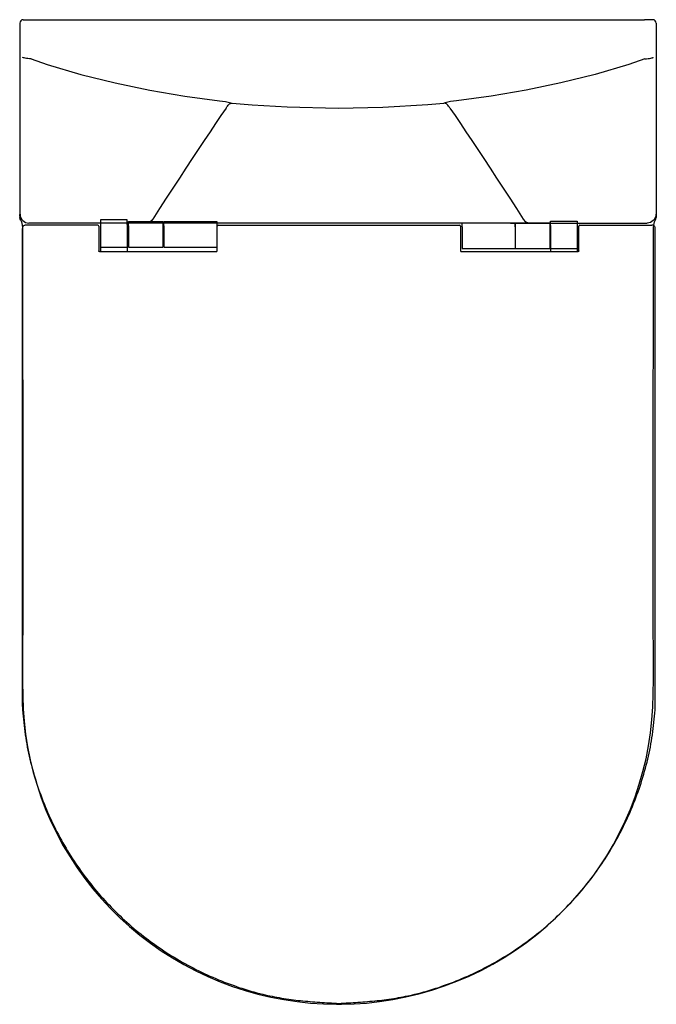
# Model space of a CAD drawing. Header units: millimetres. Extents: x 4694.708 to 4695.068, y 1875.462 to 1876.019.
import ezdxf

# ---------------------------------------------------------------- set-up
doc = ezdxf.new("R2010")
doc.units = ezdxf.units.MM
doc.layers.add('indusa', color=3, linetype='Continuous')
doc.layers.add('SANINDUSA', color=3, linetype='Continuous')

msp = doc.modelspace()

# ---------------------------------------------------------------- linework, layer by layer
at = {"layer": 'indusa'}
for p, q in [((4694.709647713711, 1876.018827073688), (4694.711326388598, 1876.018827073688)), ((4694.711326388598, 1876.018827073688), (4694.714322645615, 1876.018827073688)), ((4694.714322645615, 1876.018827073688), (4695.060810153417, 1876.018827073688)), ((4695.063806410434, 1876.018827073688), (4695.060810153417, 1876.018827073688)), ((4695.065485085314, 1876.018827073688), (4695.063806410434, 1876.018827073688)), ((4694.714311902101, 1875.903827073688), (4694.712822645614, 1875.903827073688)), ((4694.778698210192, 1875.903827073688), (4694.714311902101, 1875.903827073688)), ((4694.790089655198, 1875.903827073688), (4694.778698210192, 1875.903827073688)), ((4694.985043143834, 1875.903827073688), (4694.790089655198, 1875.903827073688)), ((4694.985043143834, 1875.903827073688), (4694.99643458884, 1875.903827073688)), ((4694.99643458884, 1875.903827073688), (4695.060820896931, 1875.903827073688)), ((4695.060820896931, 1875.903827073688), (4695.062310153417, 1875.903827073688))]:
    msp.add_line(p, q, dxfattribs=at)
at = {"layer": 'indusa', "flags": 128}
for points in [[(4694.707650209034, 1876.016827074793), (4694.707649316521, 1876.012438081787), (4694.70764811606, 1876.007932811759), (4694.707646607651, 1876.003311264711), (4694.707644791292, 1875.998573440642), (4694.707642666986, 1875.993719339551), (4694.707641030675, 1875.990333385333), (4694.707639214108, 1875.986806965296), (4694.7076367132, 1875.982137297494), (4694.707633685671, 1875.976639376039), (4694.707630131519, 1875.970313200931), (4694.707626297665, 1875.963564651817), (4694.707622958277, 1875.957534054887), (4694.707619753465, 1875.951487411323), (4694.707617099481, 1875.946162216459), (4694.707614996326, 1875.941558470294), (4694.707612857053, 1875.936124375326), (4694.707610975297, 1875.930160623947), (4694.707609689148, 1875.924456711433), (4694.707608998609, 1875.919012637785), (4694.707608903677, 1875.913828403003)], [(4695.067482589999, 1876.016827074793), (4695.067483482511, 1876.012438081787), (4695.067484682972, 1876.007932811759), (4695.067486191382, 1876.003311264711), (4695.06748800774, 1875.998573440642), (4695.067490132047, 1875.993719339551), (4695.067491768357, 1875.990333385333), (4695.067493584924, 1875.986806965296), (4695.067496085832, 1875.982137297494), (4695.067499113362, 1875.976639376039), (4695.067502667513, 1875.970313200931), (4695.067506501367, 1875.963564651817), (4695.067509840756, 1875.957534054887), (4695.067513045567, 1875.951487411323), (4695.06751569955, 1875.946162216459), (4695.067517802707, 1875.941558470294), (4695.067519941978, 1875.936124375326), (4695.067521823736, 1875.930160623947), (4695.067523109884, 1875.924456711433), (4695.067523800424, 1875.919012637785), (4695.067523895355, 1875.913828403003)], [(4694.714065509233, 1875.996759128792), (4694.71315735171, 1875.996791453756), (4694.712288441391, 1875.996853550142), (4694.711488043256, 1875.99694332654), (4694.710783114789, 1875.997057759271), (4694.710197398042, 1875.997192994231), (4694.70975062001, 1875.997344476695), (4694.709457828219, 1875.997507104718), (4694.709328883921, 1875.997675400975)], [(4694.714065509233, 1875.996759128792), (4694.72313313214, 1875.993539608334), (4694.742200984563, 1875.987873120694), (4694.7615178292, 1875.98310639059), (4694.781134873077, 1875.979034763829), (4694.800886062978, 1875.975671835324), (4694.810709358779, 1875.974261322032), (4694.820558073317, 1875.973017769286)], [(4695.061067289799, 1875.996759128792), (4695.051999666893, 1875.993539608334), (4695.032931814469, 1875.987873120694), (4695.013614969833, 1875.98310639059), (4694.993997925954, 1875.979034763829), (4694.974246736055, 1875.975671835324), (4694.964423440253, 1875.974261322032), (4694.954574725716, 1875.973017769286)], [(4695.061067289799, 1875.996759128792), (4695.061975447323, 1875.996791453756), (4695.062844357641, 1875.996853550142), (4695.063644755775, 1875.99694332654), (4695.064349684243, 1875.997057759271), (4695.06493540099, 1875.997192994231), (4695.065382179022, 1875.997344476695), (4695.065674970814, 1875.997507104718), (4695.065803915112, 1875.997675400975)], [(4694.820558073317, 1875.973017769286), (4694.822264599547, 1875.972784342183), (4694.82396062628, 1875.972487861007), (4694.825451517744, 1875.972182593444), (4694.826909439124, 1875.971866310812), (4694.827764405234, 1875.971690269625)], [(4694.954574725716, 1875.973017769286), (4694.952868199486, 1875.972784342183), (4694.951172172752, 1875.972487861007), (4694.949681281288, 1875.972182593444), (4694.948223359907, 1875.971866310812), (4694.947368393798, 1875.971690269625)], [(4694.824328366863, 1875.968905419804), (4694.821411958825, 1875.964649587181), (4694.818365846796, 1875.96016875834), (4694.815198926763, 1875.955476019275), (4694.811920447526, 1875.950585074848), (4694.808539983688, 1875.945510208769), (4694.805067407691, 1875.940266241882), (4694.801512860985, 1875.934868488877), (4694.797886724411, 1875.929332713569), (4694.794199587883, 1875.923675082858), (4694.790462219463, 1875.917912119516), (4694.786685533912, 1875.912060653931), (4694.782880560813, 1875.90613777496)], [(4694.824328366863, 1875.968905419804), (4694.824643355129, 1875.969473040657), (4694.825005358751, 1875.969993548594), (4694.825407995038, 1875.970457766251), (4694.825844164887, 1875.970857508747), (4694.826306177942, 1875.971185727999), (4694.826785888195, 1875.97143663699), (4694.827274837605, 1875.971605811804), (4694.827764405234, 1875.971690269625)], [(4694.827764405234, 1875.971690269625), (4694.83896078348, 1875.970741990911), (4694.858775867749, 1875.969546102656), (4694.887566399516, 1875.968900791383), (4694.912960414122, 1875.969402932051), (4694.938314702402, 1875.970908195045), (4694.947368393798, 1875.971690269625)], [(4694.95080443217, 1875.968905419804), (4694.950489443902, 1875.969473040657), (4694.950127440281, 1875.969993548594), (4694.949724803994, 1875.970457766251), (4694.949288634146, 1875.970857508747), (4694.94882662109, 1875.971185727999), (4694.948346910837, 1875.97143663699), (4694.947857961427, 1875.971605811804), (4694.947368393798, 1875.971690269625)], [(4694.95080443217, 1875.968905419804), (4694.953720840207, 1875.964649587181), (4694.956766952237, 1875.96016875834), (4694.959933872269, 1875.955476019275), (4694.963212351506, 1875.950585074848), (4694.966592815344, 1875.945510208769), (4694.970065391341, 1875.940266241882), (4694.973619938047, 1875.934868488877), (4694.977246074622, 1875.929332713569), (4694.980933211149, 1875.923675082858), (4694.984670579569, 1875.917912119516), (4694.98844726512, 1875.912060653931), (4694.992252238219, 1875.90613777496)], [(4694.707608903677, 1875.913828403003), (4694.707608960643, 1875.912413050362), (4694.707609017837, 1875.910997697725), (4694.707609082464, 1875.909403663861), (4694.707609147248, 1875.90780963)], [(4695.067523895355, 1875.913828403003), (4695.06752383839, 1875.912413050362), (4695.067523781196, 1875.910997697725), (4695.067523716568, 1875.909403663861), (4695.067523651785, 1875.90780963)], [(4694.707609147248, 1875.90780963), (4694.70760875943, 1875.907796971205), (4694.707602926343, 1875.907405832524), (4694.707604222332, 1875.907208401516), (4694.707608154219, 1875.907009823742)], [(4694.708193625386, 1875.905530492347), (4694.707886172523, 1875.905991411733), (4694.707608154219, 1875.907009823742)], [(4694.707609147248, 1875.90780963), (4694.707679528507, 1875.908370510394), (4694.707753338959, 1875.908712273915), (4694.70782888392, 1875.908827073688)], [(4694.70782888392, 1875.908827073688), (4694.707924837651, 1875.907851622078), (4694.708209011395, 1875.906913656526), (4694.708670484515, 1875.906049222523), (4694.709291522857, 1875.905291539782), (4694.710048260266, 1875.904669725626), (4694.710911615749, 1875.904207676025), (4694.711848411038, 1875.903923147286), (4694.712822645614, 1875.903827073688)], [(4694.782880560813, 1875.90613777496), (4694.782514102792, 1875.905631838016), (4694.782087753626, 1875.905176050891), (4694.781608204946, 1875.904777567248), (4694.781082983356, 1875.904442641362), (4694.780520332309, 1875.904176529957), (4694.779929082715, 1875.903983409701), (4694.779318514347, 1875.903866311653), (4694.778698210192, 1875.903827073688)], [(4694.992252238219, 1875.90613777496), (4694.99261869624, 1875.905631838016), (4694.993045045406, 1875.905176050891), (4694.993524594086, 1875.904777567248), (4694.994049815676, 1875.904442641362), (4694.994612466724, 1875.904176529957), (4694.995203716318, 1875.903983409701), (4694.995814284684, 1875.903866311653), (4694.99643458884, 1875.903827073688)], [(4695.067303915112, 1875.908827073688), (4695.067207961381, 1875.907851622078), (4695.066923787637, 1875.906913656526), (4695.066462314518, 1875.906049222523), (4695.065841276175, 1875.905291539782), (4695.065084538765, 1875.904669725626), (4695.064221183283, 1875.904207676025), (4695.063284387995, 1875.903923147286), (4695.062310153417, 1875.903827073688)], [(4695.066948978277, 1875.905545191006), (4695.067246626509, 1875.905991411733), (4695.067524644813, 1875.907009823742)], [(4695.067523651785, 1875.90780963), (4695.067453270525, 1875.908370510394), (4695.067379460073, 1875.908712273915), (4695.067303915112, 1875.908827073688)], [(4695.067523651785, 1875.90780963), (4695.067524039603, 1875.907796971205), (4695.067529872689, 1875.907405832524), (4695.067528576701, 1875.907208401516), (4695.067524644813, 1875.907009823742)], [(4694.708193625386, 1875.905530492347), (4694.708439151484, 1875.904966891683), (4694.708607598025, 1875.904466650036), (4694.70880144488, 1875.903707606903), (4694.708997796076, 1875.902643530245), (4694.709150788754, 1875.901410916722), (4694.709248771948, 1875.899987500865), (4694.709268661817, 1875.898818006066)], [(4695.065865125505, 1875.898818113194), (4695.065881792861, 1875.899934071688), (4695.06597773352, 1875.901366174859), (4695.066137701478, 1875.902661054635), (4695.066322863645, 1875.903668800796), (4695.066538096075, 1875.904509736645), (4695.066702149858, 1875.904988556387), (4695.066948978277, 1875.905545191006)], [(4694.709265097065, 1875.898818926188), (4694.709394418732, 1875.731676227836), (4694.709390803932, 1875.683515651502), (4694.709238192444, 1875.658100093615), (4694.709245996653, 1875.644933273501), (4694.70937894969, 1875.636255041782), (4694.709617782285, 1875.629176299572), (4694.710113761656, 1875.622248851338), (4694.71094227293, 1875.614961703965), (4694.71208575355, 1875.607683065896), (4694.713543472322, 1875.600429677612), (4694.715313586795, 1875.593219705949), (4694.717393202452, 1875.58607156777), (4694.719778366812, 1875.579003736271), (4694.722464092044, 1875.572034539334), (4694.725444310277, 1875.565182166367), (4694.728711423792, 1875.558465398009), (4694.732257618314, 1875.551900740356), (4694.7360744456, 1875.545503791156), (4694.740152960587, 1875.539289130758), (4694.744481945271, 1875.533272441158), (4694.749038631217, 1875.527475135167), (4694.753861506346, 1875.521844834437), (4694.758930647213, 1875.516408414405), (4694.764237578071, 1875.511176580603), (4694.769772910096, 1875.506160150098), (4694.775526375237, 1875.50136989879), (4694.781486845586, 1875.496816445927), (4694.787642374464, 1875.492510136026), (4694.793980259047, 1875.488460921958), (4694.800487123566, 1875.484678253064), (4694.807148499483, 1875.481171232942), (4694.813949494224, 1875.47794814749), (4694.820875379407, 1875.475016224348), (4694.827912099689, 1875.472381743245), (4694.83502228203, 1875.470057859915), (4694.842225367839, 1875.468032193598), (4694.849555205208, 1875.466294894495), (4694.856978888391, 1875.464857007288), (4694.864460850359, 1875.463727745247), (4694.871957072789, 1875.462914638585), (4694.879435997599, 1875.462422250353), (4694.88675464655, 1875.462228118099), (4694.887566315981, 1875.462226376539)], [(4694.887566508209, 1875.462236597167), (4694.88953100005, 1875.462243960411), (4694.896680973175, 1875.462468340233), (4694.903653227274, 1875.462956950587), (4694.911007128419, 1875.463771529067), (4694.91848449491, 1875.464914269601), (4694.925941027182, 1875.466373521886), (4694.933339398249, 1875.46814464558), (4694.940635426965, 1875.470218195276), (4694.947794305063, 1875.472583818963), (4694.954782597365, 1875.475226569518), (4694.961653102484, 1875.47815961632), (4694.968423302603, 1875.481391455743), (4694.975062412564, 1875.484909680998), (4694.981555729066, 1875.488707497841), (4694.987888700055, 1875.492777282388), (4694.994046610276, 1875.497110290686), (4695.000015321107, 1875.501697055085), (4695.00578173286, 1875.50652779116), (4695.01133344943, 1875.511592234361), (4695.016658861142, 1875.516879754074), (4695.021747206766, 1875.522379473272), (4695.026588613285, 1875.528080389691), (4695.031174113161, 1875.533971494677), (4695.035488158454, 1875.540032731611), (4695.039500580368, 1875.546213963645), (4695.043254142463, 1875.55257128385), (4695.046745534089, 1875.559100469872), (4695.049965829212, 1875.565787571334), (4695.052906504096, 1875.57261761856), (4695.055559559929, 1875.579574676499), (4695.057917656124, 1875.586641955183), (4695.059973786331, 1875.59380025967), (4695.061722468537, 1875.601031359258), (4695.063159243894, 1875.608316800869), (4695.06428070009, 1875.615638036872), (4695.065084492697, 1875.622976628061), (4695.065569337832, 1875.630314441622), (4695.065781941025, 1875.637536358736), (4695.065896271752, 1875.64622298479), (4695.065885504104, 1875.659701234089), (4695.065761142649, 1875.676767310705), (4695.065738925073, 1875.710119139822), (4695.065739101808, 1875.743727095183), (4695.0658826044, 1875.898818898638)]]:
    msp.add_lwpolyline(points, dxfattribs=at)
at = {"layer": 'indusa'}
for centre, radius, start, end in [((4694.709648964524, 1876.016828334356), 0.001998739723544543, 90.03585555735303, 180.0361382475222), ((4695.065483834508, 1876.016828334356), 0.001998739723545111, 359.9638617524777, 89.96414444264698)]:
    msp.add_arc(centre, radius, start, end, dxfattribs=at)
at = {"layer": 'SANINDUSA'}
for p, q in [((4694.709120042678, 1875.630594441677), (4694.709120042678, 1875.900760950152)), ((4694.751787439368, 1875.902700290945), (4694.711122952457, 1875.902700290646)), ((4694.752287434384, 1875.900692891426), (4694.752287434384, 1875.888200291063)), ((4694.768287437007, 1875.905700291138), (4694.753287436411, 1875.905700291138)), ((4694.753287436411, 1875.905700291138), (4694.753287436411, 1875.903117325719)), ((4694.753287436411, 1875.903117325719), (4694.753287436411, 1875.895325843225)), ((4694.768287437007, 1875.903117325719), (4694.768287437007, 1875.905700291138)), ((4694.768537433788, 1875.903454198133), (4694.768287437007, 1875.903454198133)), ((4694.768287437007, 1875.903117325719), (4694.768287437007, 1875.895325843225)), ((4694.768537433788, 1875.903454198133), (4694.768537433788, 1875.899454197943)), ((4694.769087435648, 1875.904700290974), (4694.788587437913, 1875.904700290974)), ((4694.769087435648, 1875.902332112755), (4694.769087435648, 1875.904700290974)), ((4694.769087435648, 1875.902332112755), (4694.769087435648, 1875.895658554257)), ((4694.788587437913, 1875.904700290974), (4694.788587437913, 1875.902332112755)), ((4694.788587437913, 1875.902332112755), (4694.788587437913, 1875.895658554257)), ((4694.789087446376, 1875.904700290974), (4694.819087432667, 1875.904700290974)), ((4694.789087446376, 1875.902332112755), (4694.789087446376, 1875.904700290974)), ((4694.789087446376, 1875.902332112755), (4694.789087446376, 1875.895658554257)), ((4694.819087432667, 1875.904700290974), (4694.819087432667, 1875.902332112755)), ((4694.819087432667, 1875.902332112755), (4694.819087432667, 1875.895658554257)), ((4694.819287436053, 1875.900700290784), (4694.819287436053, 1875.902200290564)), ((4694.819287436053, 1875.888200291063), (4694.819287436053, 1875.900700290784)), ((4694.819787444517, 1875.902700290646), (4694.956287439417, 1875.902700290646)), ((4694.956787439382, 1875.902200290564), (4694.956787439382, 1875.900700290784)), ((4694.956787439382, 1875.900700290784), (4694.956787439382, 1875.888200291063)), ((4694.957687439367, 1875.904012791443), (4694.987687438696, 1875.904012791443)), ((4694.957687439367, 1875.90164461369), (4694.957687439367, 1875.904012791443)), ((4694.957687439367, 1875.90164461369), (4694.957687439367, 1875.894971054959)), ((4694.987687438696, 1875.904012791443), (4694.987687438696, 1875.90164461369)), ((4694.987687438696, 1875.90164461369), (4694.987687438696, 1875.894971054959)), ((4694.987787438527, 1875.904012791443), (4695.007287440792, 1875.904012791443)), ((4694.987787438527, 1875.90164461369), (4694.987787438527, 1875.904012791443)), ((4694.987787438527, 1875.90164461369), (4694.987787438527, 1875.894971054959)), ((4695.007287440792, 1875.904012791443), (4695.007287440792, 1875.90164461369)), ((4695.007287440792, 1875.90164461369), (4695.007287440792, 1875.894971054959)), ((4695.00778743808, 1875.905012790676), (4695.022787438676, 1875.905012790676)), ((4695.00778743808, 1875.902429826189), (4695.00778743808, 1875.905012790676)), ((4695.00778743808, 1875.902429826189), (4695.00778743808, 1875.894638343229)), ((4695.022787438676, 1875.905012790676), (4695.022787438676, 1875.902429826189)), ((4695.022787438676, 1875.902429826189), (4695.022787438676, 1875.894638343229)), ((4695.023787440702, 1875.888200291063), (4695.023787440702, 1875.900692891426)), ((4695.024287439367, 1875.902700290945), (4695.064951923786, 1875.902700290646)), ((4695.066954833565, 1875.630594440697), (4695.066954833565, 1875.900760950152)), ((4694.753287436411, 1875.895325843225), (4694.753287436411, 1875.890200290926)), ((4694.768537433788, 1875.899454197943), (4694.768287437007, 1875.899454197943)), ((4694.769087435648, 1875.897700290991), (4694.768287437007, 1875.897700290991)), ((4694.768287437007, 1875.895325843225), (4694.768287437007, 1875.890200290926)), ((4694.769037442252, 1875.898954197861), (4694.769037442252, 1875.898454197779)), ((4694.769037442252, 1875.898954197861), (4694.769087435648, 1875.898954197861)), ((4694.769087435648, 1875.898454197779), (4694.769037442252, 1875.898454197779)), ((4694.769087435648, 1875.895658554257), (4694.769087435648, 1875.890150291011)), ((4694.788587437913, 1875.898954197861), (4694.789087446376, 1875.898954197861)), ((4694.789087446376, 1875.898454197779), (4694.788587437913, 1875.898454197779)), ((4694.789087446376, 1875.897700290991), (4694.788587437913, 1875.897700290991)), ((4694.788587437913, 1875.895658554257), (4694.788587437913, 1875.890150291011)), ((4694.789087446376, 1875.895658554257), (4694.789087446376, 1875.890150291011)), ((4694.819087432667, 1875.895658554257), (4694.819087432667, 1875.890150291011)), ((4694.957687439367, 1875.894971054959), (4694.957687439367, 1875.88946279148)), ((4694.987687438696, 1875.898954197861), (4694.987787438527, 1875.898954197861)), ((4694.987787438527, 1875.898454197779), (4694.987687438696, 1875.898454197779)), ((4694.987787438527, 1875.897012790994), (4694.987687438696, 1875.897012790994)), ((4694.987687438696, 1875.894971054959), (4694.987687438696, 1875.88946279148)), ((4694.987787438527, 1875.894971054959), (4694.987787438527, 1875.88946279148)), ((4695.007287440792, 1875.898954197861), (4695.007537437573, 1875.898954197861)), ((4695.007537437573, 1875.898454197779), (4695.007287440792, 1875.898454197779)), ((4695.00778743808, 1875.897012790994), (4695.007287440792, 1875.897012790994)), ((4695.007287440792, 1875.894971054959), (4695.007287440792, 1875.88946279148)), ((4695.007537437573, 1875.898954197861), (4695.007537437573, 1875.898454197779)), ((4695.00778743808, 1875.894638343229), (4695.00778743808, 1875.889512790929)), ((4695.022787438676, 1875.894638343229), (4695.022787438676, 1875.889512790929)), ((4694.753287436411, 1875.890200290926), (4694.768287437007, 1875.890200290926)), ((4694.753287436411, 1875.890200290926), (4694.753287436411, 1875.887700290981)), ((4694.768287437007, 1875.891700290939), (4694.769087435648, 1875.891700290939)), ((4694.768287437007, 1875.890200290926), (4694.768287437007, 1875.887700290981)), ((4694.769087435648, 1875.890150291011), (4694.788587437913, 1875.890150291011)), ((4694.788587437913, 1875.891700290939), (4694.789087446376, 1875.891700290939)), ((4694.789087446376, 1875.890150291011), (4694.819087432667, 1875.890150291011)), ((4694.957687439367, 1875.88946279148), (4694.987687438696, 1875.88946279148)), ((4694.987687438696, 1875.891012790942), (4694.987787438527, 1875.891012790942)), ((4694.987787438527, 1875.88946279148), (4695.007287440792, 1875.88946279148)), ((4695.007287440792, 1875.891012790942), (4695.00778743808, 1875.891012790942)), ((4695.00778743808, 1875.889512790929), (4695.022787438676, 1875.889512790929)), ((4695.00778743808, 1875.889512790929), (4695.00778743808, 1875.887700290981)), ((4695.022787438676, 1875.889512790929), (4695.022787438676, 1875.887700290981)), ((4694.777373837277, 1875.887700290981), (4694.81878744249, 1875.887700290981)), ((4694.957287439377, 1875.887700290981), (4694.998701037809, 1875.887700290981))]:
    msp.add_line(p, q, dxfattribs=at)
at = {"layer": 'SANINDUSA', "flags": 128}
for points in [[(4694.819087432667, 1875.898455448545), (4694.819232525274, 1875.898473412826), (4694.819287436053, 1875.898485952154)], [(4695.007537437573, 1875.898454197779), (4695.007732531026, 1875.898473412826), (4695.00778743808, 1875.898485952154)]]:
    msp.add_lwpolyline(points, dxfattribs=at)
at = {"layer": 'SANINDUSA'}
for centre, radius, start, end in [((4694.751787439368, 1875.902200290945), 0.0004999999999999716, 0, 90), ((4694.768037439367, 1875.903454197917), 0.0004999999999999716, 0, 59.99999999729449), ((4694.819787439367, 1875.902200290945), 0.0004999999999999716, 90, 180), ((4694.956287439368, 1875.902200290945), 0.0004999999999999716, 0, 90), ((4695.024287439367, 1875.902200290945), 0.0005000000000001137, 90, 180), ((4694.769037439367, 1875.899454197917), 0.0009999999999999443, 221.4096220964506, 270), ((4694.769037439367, 1875.899454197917), 0.0005000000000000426, 180, 270), ((4694.819037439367, 1875.899454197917), 0.0004999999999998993, 275.7391704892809, 300.0000000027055), ((4695.007537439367, 1875.899454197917), 0.0005000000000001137, 270, 300.0000000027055), ((4694.818787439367, 1875.888200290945), 0.0005000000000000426, 270, 0), ((4694.957287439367, 1875.888200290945), 0.0005000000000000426, 180, 270)]:
    msp.add_arc(centre, radius, start, end, dxfattribs=at)
for points, knots in [([(4694.711122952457, 1875.902700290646), (4694.710993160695, 1875.902692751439), (4694.710639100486, 1875.902672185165), (4694.710087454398, 1875.902455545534), (4694.709567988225, 1875.902018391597), (4694.709206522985, 1875.901431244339), (4694.709148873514, 1875.900984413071), (4694.709120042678, 1875.900760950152)], [0, 0, 0, 0, 0.1267204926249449, 0.3456820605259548, 0.5639432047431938, 0.7819254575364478, 1, 1, 1, 1]), ([(4694.752287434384, 1875.902200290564), (4694.752287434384, 1875.902183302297), (4694.752287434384, 1875.902149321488), (4694.752287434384, 1875.901883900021), (4694.752287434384, 1875.901494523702), (4694.752287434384, 1875.901071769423), (4694.752287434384, 1875.90079778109), (4694.752287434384, 1875.900692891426)], [0, 0, 0, 0, 0.2185481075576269, 0.4371512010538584, 0.6540980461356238, 0.8675799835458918, 1, 1, 1, 1]), ([(4695.023787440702, 1875.900692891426), (4695.023787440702, 1875.900859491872), (4695.023787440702, 1875.901192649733), (4695.023787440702, 1875.901638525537), (4695.023787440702, 1875.901979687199), (4695.023787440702, 1875.902170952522), (4695.023787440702, 1875.902191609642), (4695.023787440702, 1875.902200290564)], [0, 0, 0, 0, 0.2095633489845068, 0.4190725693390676, 0.6301429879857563, 0.8445717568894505, 1, 1, 1, 1]), ([(4695.066954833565, 1875.900760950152), (4695.066944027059, 1875.900885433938), (4695.066913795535, 1875.901233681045), (4695.066685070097, 1875.901776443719), (4695.066231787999, 1875.902286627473), (4695.065629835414, 1875.902633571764), (4695.065177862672, 1875.902678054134), (4695.064951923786, 1875.902700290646)], [0, 0, 0, 0, 0.1217916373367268, 0.3407157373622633, 0.5603298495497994, 0.780211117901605, 0.9999999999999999, 0.9999999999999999, 0.9999999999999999, 0.9999999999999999]), ([(4694.752787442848, 1875.887700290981), (4694.752730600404, 1875.887705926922), (4694.752617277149, 1875.887717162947), (4694.752466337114, 1875.88780486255), (4694.752353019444, 1875.887934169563), (4694.752295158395, 1875.888074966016), (4694.752289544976, 1875.888166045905), (4694.752287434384, 1875.888200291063)], [0, 0, 0, 0, 0.2228310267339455, 0.4442443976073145, 0.6615079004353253, 0.8727302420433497, 1, 1, 1, 1]), ([(4694.752787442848, 1875.887700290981), (4694.754500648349, 1875.887700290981), (4694.759410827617, 1875.887700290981), (4694.767633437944, 1875.887700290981), (4694.774121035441, 1875.887700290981), (4694.777373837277, 1875.887700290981)], [0, 0, 0, 0, 0.2108573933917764, 0.6043335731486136, 1, 1, 1, 1]), ([(4694.998701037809, 1875.887700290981), (4695.00194127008, 1875.887700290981), (4695.008429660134, 1875.887700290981), (4695.015849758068, 1875.887700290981), (4695.020789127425, 1875.887700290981), (4695.022499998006, 1875.887700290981), (4695.023287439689, 1875.887700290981)], [0, 0, 0, 0, 0.394082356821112, 0.789128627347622, 0.9029447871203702, 1, 1, 1, 1]), ([(4695.023787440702, 1875.888200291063), (4695.023781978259, 1875.888144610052), (4695.023770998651, 1875.888032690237), (4695.023686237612, 1875.887884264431), (4695.023561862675, 1875.887771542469), (4695.023421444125, 1875.887709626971), (4695.023326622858, 1875.887703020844), (4695.023287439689, 1875.887700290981)], [0, 0, 0, 0, 0.206215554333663, 0.4144969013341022, 0.6274066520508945, 0.846032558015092, 1, 1, 1, 1]), ([(4694.709120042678, 1875.630594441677), (4694.70915981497, 1875.629933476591), (4694.709503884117, 1875.624591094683), (4694.710522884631, 1875.614589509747), (4694.713180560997, 1875.600755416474), (4694.717014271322, 1875.587207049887), (4694.721871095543, 1875.57399596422), (4694.727717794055, 1875.561192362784), (4694.734532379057, 1875.548892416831), (4694.742297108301, 1875.537186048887), (4694.750947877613, 1875.526118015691), (4694.760448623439, 1875.515750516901), (4694.770730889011, 1875.506157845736), (4694.781717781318, 1875.497403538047), (4694.793361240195, 1875.489544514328), (4694.805599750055, 1875.48262224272), (4694.818343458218, 1875.476646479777), (4694.831501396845, 1875.471649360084), (4694.843972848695, 1875.467984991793), (4694.855653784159, 1875.46563422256), (4694.866403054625, 1875.464239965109), (4694.877209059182, 1875.463333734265), (4694.884429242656, 1875.462943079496), (4694.888037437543, 1875.462747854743)], [0.5000575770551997, 0.5000575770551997, 0.5000575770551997, 0.5000575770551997, 0.5037332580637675, 0.5297738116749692, 0.5558092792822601, 0.5818320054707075, 0.6078570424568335, 0.6338768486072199, 0.6598955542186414, 0.6858389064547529, 0.7117808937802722, 0.7378034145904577, 0.763826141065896, 0.7897685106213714, 0.8157124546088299, 0.8417297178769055, 0.8677480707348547, 0.8937758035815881, 0.91979875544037, 0.9398123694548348, 0.9598594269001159, 0.9799402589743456, 1, 1, 1, 1]), ([(4694.888037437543, 1875.462747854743), (4694.891645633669, 1875.462943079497), (4694.898865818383, 1875.4633337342), (4694.90967182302, 1875.464239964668), (4694.920421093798, 1875.465634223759), (4694.932102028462, 1875.467984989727), (4694.944573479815, 1875.471649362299), (4694.95773141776, 1875.476646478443), (4694.970475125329, 1875.482622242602), (4694.982713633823, 1875.489544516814), (4694.994357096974, 1875.497403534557), (4695.005343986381, 1875.506157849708), (4695.015626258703, 1875.515750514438), (4695.025127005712, 1875.526118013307), (4695.033777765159, 1875.537186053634), (4695.041542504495, 1875.548892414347), (4695.048357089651, 1875.561192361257), (4695.05420377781, 1875.5739959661), (4695.059060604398, 1875.587207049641), (4695.062894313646, 1875.600755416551), (4695.065551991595, 1875.614589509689), (4695.066570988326, 1875.624591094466), (4695.066915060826, 1875.62993347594), (4695.066954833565, 1875.630594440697)], [0, 0, 0, 0, 0.02005974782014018, 0.04014057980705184, 0.06018763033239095, 0.08020125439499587, 0.1062241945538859, 0.1322519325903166, 0.1582702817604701, 0.1842875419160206, 0.2102314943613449, 0.236173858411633, 0.2621965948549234, 0.2882191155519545, 0.3141610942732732, 0.340104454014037, 0.3661231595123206, 0.3921429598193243, 0.4181679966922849, 0.444190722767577, 0.4702261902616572, 0.496266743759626, 0.4999424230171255, 0.4999424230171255, 0.4999424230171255, 0.4999424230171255])]:
    msp.add_open_spline(points, degree=3, knots=knots, dxfattribs=at)

doc.saveas('drawing.dxf')
